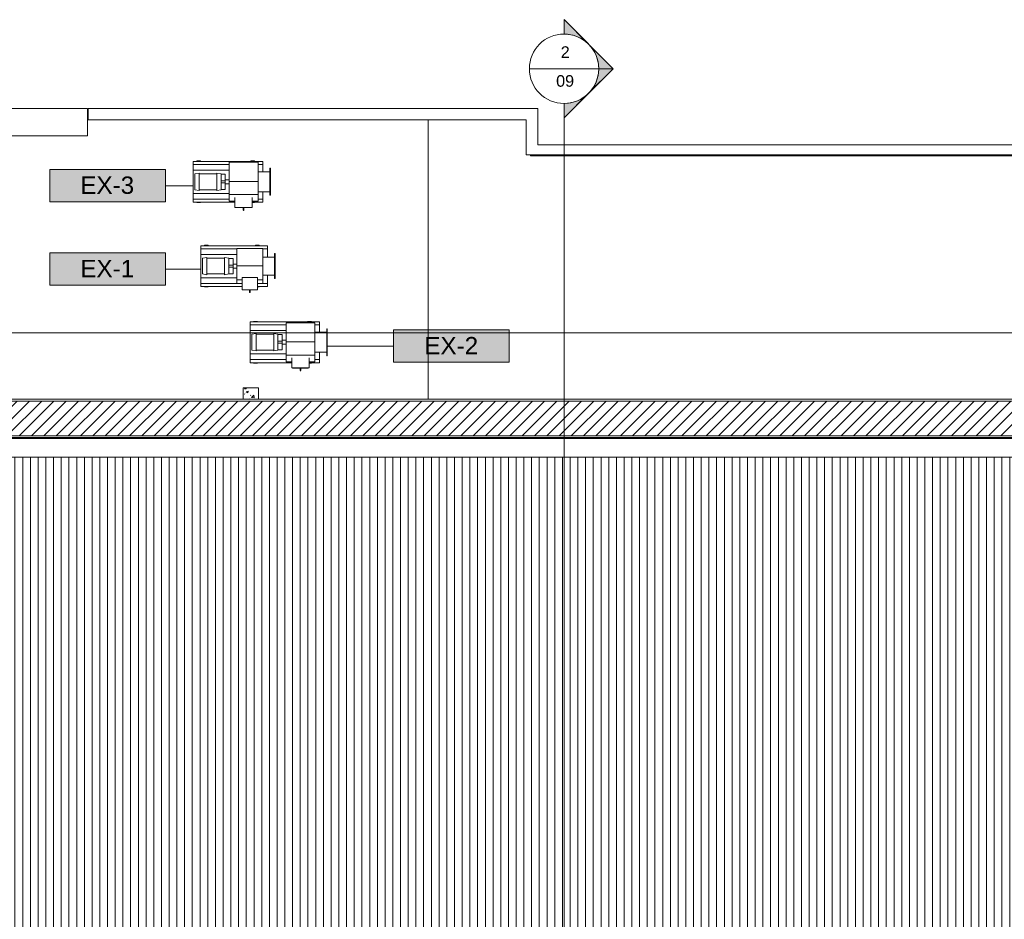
# Model space of a CAD drawing. Header units: metres. Extents: x 2.5 to 41.3, y -72.9 to -49.4.
# Tile 5 of 28: x 16 to 28.7, y -61.1 to -49.4. Entities that reach past the tile are written whole.
import ezdxf

# ---------------------------------------------------------------- set-up
doc = ezdxf.new("R2010")
doc.units = ezdxf.units.M
doc.linetypes.add('Oculto 1_5', pattern=[0.0022, 0.0015, -0.0007])
for name, color, linetype, lineweight in [('A-COLS', 7, 'Continuous', 18), ('A-DETL', 7, 'Oculto 1_5', 18), ('A-FLOR', 7, 'Continuous', 18), ('A-ROOF', 7, 'Continuous', 18), ('A-ROOF-PATT', 7, 'Continuous', 18), ('A-WALL', 7, 'Continuous', 18), ('A-WALL-PATT', 7, 'Continuous', 18), ('G-ANNO-SYMB', 7, 'Continuous', 9), ('I-WALL', 7, 'Continuous', 18), ('M-EQPM', 7, 'Continuous', 18), ('S-COLS', 7, 'Continuous', 18)]:
    doc.layers.add(name, color=color, linetype=linetype, lineweight=lineweight)
doc.layers.add('M-EQPM-IDEN', color=1, linetype='Continuous', lineweight=9, true_color=0xff0000)
doc.styles.add('Arial_2', font='arial.ttf', dxfattribs={"height": 0.15})
doc.styles.add('Arial_4', font='arial.ttf', dxfattribs={"height": 0.225})
pattern_1 = [(50, (21.555, -62.9), (0.546555, -0.047815), [0.05715, -0.62865]), (355, (21.555, -62.9), (-0.105728, 0.573166), [0.04572, -0.50292]), (100.451, (21.601, -62.904), (0.440828, 0.525349), [0.04857, -0.53427]), (46.184, (21.555, -62.748), (0.813237, -0.12613), [0.08573, -0.94298]), (96.636, (21.623, -62.758), (0.712212, 0.742287), [0.07286, -0.80141]), (351.184, (21.555, -62.748), (0.712217, 0.742274), [0.06858, -0.75438]), (21, (21.631, -62.786), (0.454846, -0.306795), [0.05715, -0.62865]), (326, (21.631, -62.786), (0.185405, 0.55256), [0.04572, -0.50292]), (71.451, (21.669, -62.811), (0.640251, 0.245763), [0.04857, -0.53427]), (37.5, (21.555, -62.9), (0.009261, 0.2536672), [0.02515, -0.47168, 0.02515, -0.48539, -0.50482]), (37.5, (21.555, -62.9), (0.009261, 0.2536672), [-1.007, 0.02515, -0.47968]), (7.5, (21.555, -62.9), (0.200456, 0.300546), [0.02515, -0.26594, 0.02515, -0.46025, -0.1924]), (7.5, (21.555, -62.9), (0.200456, 0.300546), [-0.77648, 0.02515, -0.16726]), (327.5, (21.385, -62.9), (0.4067682, -0.0171882), [0.02515, -0.16535, 0.02515, -0.56921, -0.78867]), (327.5, (21.385, -62.9), (0.4067682, -0.0171882), [-0.78486, 0.02515, -0.76352]), (317.5, (21.309, -62.9), (0.444383, 0.0762794), [0.02515, -0.2225, 0.02515, -0.36957, -0.56007]), (317.5, (21.309, -62.9), (0.444383, 0.0762794), [-0.64237, 0.02515, -0.53492])]

# ---------------------------------------------------------------- blocks, each defined once
blk = doc.blocks.new('Paredes 15 - Paredes 6-6874455-LAJE TÉCNICA - FRIGORÍFICA')
at = {"layer": 'A-WALL', "color": 253, "true_color": 0xaaaaaa}
for p, q in [((16.841, -50.573), (5, -50.573)), ((16.841, -50.928), (16.841, -50.573)), ((13.27, -50.928), (16.841, -50.928))]:
    blk.add_line(p, q, dxfattribs=at)
blk = doc.blocks.new('Telhados 1 - Telhados 1-7870884-LAJE TÉCNICA - FRIGORÍFICA')
at = {"layer": 'A-ROOF', "color": 253, "true_color": 0xaaaaaa}
blk.add_line((33.363, -54.852), (11.717, -54.852), dxfattribs=at)
blk = doc.blocks.new('4 GRE - ESCOLA DE CINEMA E AUDIOVISUAL CINE REX R07_rvt-1-LAJE TÉCNICA - FRIGORÍFICA')
at = {"layer": 'A-ROOF-PATT', "true_color": 0xd4d4d4}
h = blk.add_hatch(dxfattribs=at)
h.set_pattern_fill('FP_14', color=254, style=0, pattern_type=2)
h.set_pattern_definition([(270, (0, -0.45616), (0.1, 6e-18), [])])
h.paths.add_polyline_path([(25.13, -61.405), (34.462, -61.405), (34.462, -55.097), (34.659, -55.097), (34.659, -55.093), (11.756, -55.093), (11.756, -61.405), (22.271, -61.405)])
at = {"layer": 'A-WALL-PATT', "true_color": 0xd4d4d4}
h = blk.add_hatch(dxfattribs=at)
h.set_pattern_fill('FP_1', color=254, style=0, pattern_type=2)
h.set_pattern_definition(pattern_1)
h.paths.add_polyline_path([(5.517, -54.839), (5.52, -54.839), (5.52, -54.344), (34.667, -54.344), (34.667, -54.342), (5.517, -54.342), (5.517, -54.452)])
h = blk.add_hatch(dxfattribs=at)
h.set_pattern_fill('FP_2', color=254, style=0, pattern_type=2)
h.set_pattern_definition([(45, (21.555, -62.9), (-0.0795495, 0.0795495), [])])
h.paths.add_polyline_path([(34.659, -54.817), (34.659, -54.367), (5.542, -54.367), (5.542, -54.817), (11.434, -54.817), (11.434, -54.572), (11.534, -54.572), (11.534, -54.817), (33.709, -54.817)])
h = blk.add_hatch(dxfattribs=at)
h.set_pattern_fill('FP_1', color=254, style=0, pattern_type=2)
h.set_pattern_definition(pattern_1)
h.paths.add_polyline_path([(34.659, -54.842), (34.659, -54.839), (11.559, -54.839), (11.559, -54.842), (33.709, -54.842)])
h.paths.add_polyline_path([(11.409, -54.842), (11.409, -54.839), (5.517, -54.839), (5.517, -54.842), (10.833, -54.842)])
at = {"layer": 'S-COLS', "true_color": 0xaaaaaa}
h = blk.add_hatch(dxfattribs=at)
h.set_pattern_fill('FP_13', color=253, style=0, pattern_type=2)
h.set_pattern_definition([(50, (21.555, -62.9), (0.273274, -0.0239114), [0.02857, -0.31432]), (355, (21.555, -62.9), (-0.052863, 0.286588), [0.02286, -0.25146]), (100.451, (21.578, -62.902), (0.220418, 0.26268), [0.02429, -0.26714]), (46.184, (21.555, -62.824), (0.406619, -0.063057), [0.04286, -0.47149]), (96.636, (21.589, -62.829), (0.356107, 0.371139), [0.03643, -0.4007]), (351.184, (21.555, -62.824), (0.356108, 0.371137), [0.03429, -0.37719]), (21, (21.593, -62.843), (0.2274184, -0.153399), [0.02858, -0.31433]), (326, (21.593, -62.843), (0.092705, 0.276284), [0.02286, -0.25146]), (71.451, (21.612, -62.856), (0.320132, 0.122885), [0.02429, -0.26714]), (37.5, (21.555, -62.9), (0.0046375, 0.1268327), [0.00251, -0.2459, 0.00251, -0.25276, -0.25241]), (37.5, (21.555, -62.9), (0.0046375, 0.1268327), [-0.50368, 0.00251, -0.2499]), (7.5, (21.555, -62.9), (0.1002335, 0.1502687), [0.00251, -0.14303, 0.00251, -0.24018, -0.0962]), (7.5, (21.555, -62.9), (0.1002335, 0.1502687), [-0.38824, 0.00251, -0.09369]), (327.5, (21.47, -62.9), (0.2033841, -0.0085941), [0.00251, -0.09274, 0.00251, -0.29467, -0.39433]), (327.5, (21.47, -62.9), (0.2033841, -0.0085941), [-0.39243, 0.00251, -0.39182]), (317.5, (21.432, -62.9), (0.2221916, 0.0381397), [0.00251, -0.12131, 0.00251, -0.19484, -0.28003]), (317.5, (21.432, -62.9), (0.2221916, 0.0381397), [-0.32118, 0.00251, -0.27752])])
h.paths.add_polyline_path([(18.859, -54.342), (19.059, -54.342), (19.059, -54.197), (18.859, -54.197)])
at = {"layer": 'A-FLOR', "color": 253, "true_color": 0xaaaaaa}
for p, q in [((16.849, -50.722), (16.841, -50.722)), ((21.258, -54.342), (21.258, -50.722))]:
    blk.add_line(p, q, dxfattribs=at)
at = {"layer": 'A-ROOF', "color": 253, "true_color": 0xaaaaaa}
blk.add_line((34.659, -55.093), (11.756, -55.093), dxfattribs=at)
at = {"layer": 'A-WALL', "color": 253, "true_color": 0xaaaaaa}
for p, q in [((16.849, -50.572), (22.529, -50.572)), ((16.849, -50.722), (16.849, -50.572)), ((22.679, -50.572), (22.529, -50.572)), ((22.679, -50.572), (22.679, -51.045)), ((22.529, -50.722), (16.849, -50.722)), ((22.529, -51.175), (22.529, -50.722)), ((22.529, -51.175), (22.679, -51.175)), ((22.587, -51.175), (31.904, -51.175)), ((22.587, -51.185), (22.587, -51.175)), ((31.904, -51.185), (22.587, -51.185)), ((34.667, -54.342), (5.517, -54.342)), ((5.52, -54.344), (34.659, -54.344)), ((5.542, -54.367), (34.659, -54.367)), ((11.559, -54.817), (34.659, -54.817)), ((11.559, -54.839), (34.659, -54.839)), ((11.559, -54.842), (34.659, -54.842))]:
    blk.add_line(p, q, dxfattribs=at)
at = {"layer": 'I-WALL', "color": 253, "true_color": 0xaaaaaa}
for p, q in [((22.679, -51.045), (31.904, -51.045)), ((31.904, -51.175), (22.679, -51.175))]:
    blk.add_line(p, q, dxfattribs=at)
at = {"layer": 'S-COLS', "color": 253, "true_color": 0xaaaaaa}
for p, q in [((18.859, -54.197), (19.059, -54.197)), ((18.859, -54.342), (18.859, -54.197)), ((19.059, -54.197), (19.059, -54.342))]:
    blk.add_line(p, q, dxfattribs=at)
at = {"layer": 'A-ROOF', "color": 253, "lineweight": 18, "true_color": 0xaaaaaa}
blk.add_blockref('Telhados 1 - Telhados 1-7870884-LAJE TÉCNICA - FRIGORÍFICA', (0, 0), dxfattribs=at)
at = {"layer": 'A-WALL', "color": 253, "lineweight": 18, "true_color": 0xaaaaaa}
blk.add_blockref('Paredes 15 - Paredes 6-6874455-LAJE TÉCNICA - FRIGORÍFICA', (0, 0), dxfattribs=at)
blk = doc.blocks.new('Family - P13-298817-LAJE TÉCNICA - FRIGORÍFICA')
at = {"layer": 'A-COLS', "color": 253, "true_color": 0xaaaaaa}
for p, q in [((0.099, 0.15), (0.1, 0.15)), ((0.1, 0.15), (0.1, 0.005))]:
    blk.add_line(p, q, dxfattribs=at)
blk = doc.blocks.new('Family - P13-301664-LAJE TÉCNICA - FRIGORÍFICA')
at = {"layer": 'S-COLS', "color": 253, "true_color": 0xaaaaaa}
for p, q in [((0.099, 0.15), (0.1, 0.15)), ((0.1, 0.15), (0.1, 0.005))]:
    blk.add_line(p, q, dxfattribs=at)
blk = doc.blocks.new('Family - L303-300124-LAJE TÉCNICA - FRIGORÍFICA')
at = {"layer": 'A-FLOR', "color": 253, "true_color": 0xaaaaaa}
for p, q in [((1.099, 1.742), (1.1, 1.742)), ((1.1, 1.742), (1.1, -1.737))]:
    blk.add_line(p, q, dxfattribs=at)
blk = doc.blocks.new('ESTRUTURAL CINE REX _011_IFC-1-LAJE TÉCNICA - FRIGORÍFICA')
at = {"layer": 'A-COLS', "color": 253, "lineweight": 18, "true_color": 0xaaaaaa}
blk.add_blockref('Family - P13-301664-LAJE TÉCNICA - FRIGORÍFICA', (18.96, -54.347), dxfattribs=at)
at = {"layer": 'A-FLOR', "color": 253, "lineweight": 18, "true_color": 0xaaaaaa}
blk.add_blockref('Family - L303-300124-LAJE TÉCNICA - FRIGORÍFICA', (20.16, -52.604), dxfattribs=at)
at = {"layer": 'S-COLS', "color": 253, "lineweight": 18, "true_color": 0xaaaaaa}
blk.add_blockref('Family - P13-298817-LAJE TÉCNICA - FRIGORÍFICA', (18.96, -54.347), dxfattribs=at)
blk = doc.blocks.new('VENTILADOR Titan LSC e LSF 200 a 1250 - 250 LSC-V12-LAJE TÉCNICA - FRIGORÍFICA')
at = {"layer": 'A-DETL', "color": 1, "linetype": 'Continuous', "true_color": 0xff0000}
blk.add_line((0.365, 0.182), (0.365, 0.182), dxfattribs=at)
at = {"layer": 'A-DETL', "color": 1, "linetype": 'Continuous', "true_color": 0xff0000, "flags": 128}
for points in [[(0.365, 0.192), (0.365, 0.192), (0.365, 0.192)], [(0.365, 0.192), (0.365, 0.192), (0.365, 0.192), (0.365, 0.192), (0.365, 0.192), (0.365, 0.192), (0.365, 0.192)], [(0.365, 0.182), (0.365, 0.182), (0.365, 0.182), (0.365, 0.182), (0.365, 0.182), (0.365, 0.182)]]:
    blk.add_lwpolyline(points, dxfattribs=at)
at = {"layer": 'M-EQPM', "color": 1, "true_color": 0xff0000}
for p, q in [((-0.175, 0.535), (-0.175, 0.529)), ((0.175, 0.535), (-0.175, 0.535)), ((0.175, 0.529), (-0.175, 0.529)), ((-0.131, 0.529), (-0.131, 0.375)), ((0.131, 0.375), (0.131, 0.529)), ((0.175, 0.529), (0.175, 0.535)), ((-0.265, 0.435), (-0.225, 0.435)), ((-0.265, 0.435), (-0.265, -0.467)), ((-0.225, 0.435), (-0.131, 0.435)), ((-0.225, 0.435), (-0.225, 0.375)), ((0.131, 0.435), (0.225, 0.435)), ((0.225, 0.435), (0.265, 0.435)), ((0.225, 0.375), (0.225, 0.435)), ((0.265, 0.435), (0.265, 0.3)), ((-0.265, 0.33), (-0.27, 0.33)), ((-0.27, 0.33), (-0.27, 0.28)), ((-0.27, 0.28), (-0.265, 0.28)), ((-0.253, 0.375), (-0.003, 0.375)), ((-0.253, 0), (-0.253, 0.375)), ((-0.003, 0.375), (0.166, 0.375)), ((-0.003, 0), (-0.003, 0.375)), ((0.253, 0.375), (0.166, 0.375)), ((0.166, 0.375), (0.166, 0)), ((0.204, 0.3), (0.333, 0.3)), ((0.253, 0.3), (0.253, 0.375)), ((0.27, 0.33), (0.265, 0.33)), ((0.27, 0.3), (0.27, 0.33)), ((0.333, 0.075), (0.333, 0.3)), ((0.335, 0.289), (0.333, 0.289)), ((0.335, 0.286), (0.335, 0.289)), ((0.35, 0.192), (0.335, 0.192)), ((0.35, 0.192), (0.335, 0.192)), ((0.335, 0.182), (0.35, 0.182)), ((0.335, 0.182), (0.35, 0.182)), ((-0.003, 0), (-0.253, 0)), ((-0.225, 0), (-0.225, -0.467)), ((-0.15, -0.466), (-0.15, 0)), ((0.166, 0), (-0.003, 0)), ((0.15, -0.466), (0.15, 0)), ((0.166, 0), (0.253, 0)), ((0.333, 0.075), (0.204, 0.075)), ((0.225, -0.467), (0.225, 0)), ((0.253, 0), (0.253, 0.075)), ((0.265, 0.075), (0.265, -0.467)), ((0.333, 0.086), (0.335, 0.086)), ((0.335, 0.086), (0.335, 0.089)), ((-0.103, -0.104), (-0.113, -0.16)), ((0.102, -0.104), (-0.103, -0.104)), ((-0.1, -0.05), (-0.1, -0.104)), ((-0.1, -0.05), (-0.025, -0.05)), ((-0.025, 0), (-0.025, -0.05)), ((-0.025, -0.05), (-0.022, -0.05)), ((-0.022, -0.05), (0.025, -0.05)), ((-0.012, -0.05), (-0.012, -0.104)), ((0.012, -0.104), (0.012, -0.05)), ((0.025, -0.05), (0.025, 0)), ((0.025, -0.05), (0.1, -0.05)), ((0.1, -0.05), (0.1, -0.104)), ((0.112, -0.16), (0.102, -0.104)), ((0.112, -0.16), (-0.113, -0.16)), ((-0.103, -0.16), (-0.103, -0.388)), ((0.102, -0.388), (0.102, -0.16)), ((-0.265, -0.371), (-0.27, -0.371)), ((-0.27, -0.371), (-0.27, -0.421)), ((0.27, -0.371), (0.265, -0.371)), ((0.27, -0.421), (0.27, -0.371)), ((-0.27, -0.421), (-0.265, -0.421)), ((-0.225, -0.467), (-0.265, -0.467)), ((0.225, -0.467), (-0.225, -0.467)), ((0.15, -0.466), (-0.15, -0.466)), ((-0.113, -0.388), (-0.103, -0.444)), ((-0.113, -0.388), (0.112, -0.388)), ((-0.103, -0.444), (0.102, -0.444)), ((0.102, -0.444), (0.112, -0.388)), ((0.265, -0.467), (0.225, -0.467)), ((0.265, -0.421), (0.27, -0.421))]:
    blk.add_line(p, q, dxfattribs=at)
at = {"layer": 'M-EQPM', "color": 1, "true_color": 0xff0000, "flags": 128}
for points in [[(0.335, 0.289), (0.335, 0.286), (0.335, 0.277), (0.335, 0.263), (0.335, 0.245), (0.335, 0.223), (0.335, 0.2), (0.335, 0.175), (0.335, 0.152), (0.335, 0.13), (0.335, 0.112), (0.335, 0.098), (0.335, 0.089), (0.335, 0.086)], [(0.35, 0.192), (0.351, 0.192), (0.351, 0.192), (0.352, 0.192), (0.352, 0.192), (0.353, 0.192), (0.354, 0.192), (0.354, 0.192), (0.355, 0.192), (0.355, 0.192)], [(0.365, 0.192), (0.365, 0.192), (0.365, 0.192), (0.365, 0.192), (0.365, 0.192), (0.365, 0.192), (0.365, 0.192), (0.364, 0.192), (0.364, 0.192), (0.364, 0.192), (0.364, 0.192), (0.364, 0.192), (0.363, 0.192), (0.363, 0.192), (0.363, 0.192), (0.362, 0.192), (0.362, 0.192), (0.362, 0.192), (0.361, 0.192), (0.361, 0.192), (0.36, 0.192), (0.36, 0.192), (0.36, 0.192), (0.359, 0.192), (0.359, 0.192), (0.358, 0.192), (0.358, 0.192), (0.357, 0.192), (0.357, 0.192), (0.356, 0.192), (0.355, 0.192), (0.355, 0.192), (0.354, 0.192), (0.354, 0.192), (0.353, 0.192), (0.353, 0.192), (0.352, 0.192), (0.351, 0.192), (0.351, 0.192), (0.35, 0.192), (0.35, 0.192)], [(0.355, 0.182), (0.354, 0.182), (0.354, 0.182), (0.353, 0.182), (0.353, 0.182), (0.352, 0.182), (0.351, 0.182), (0.351, 0.182), (0.35, 0.182), (0.35, 0.182)], [(0.35, 0.182), (0.351, 0.182), (0.351, 0.182), (0.352, 0.182), (0.352, 0.182), (0.353, 0.182), (0.354, 0.182), (0.354, 0.182), (0.355, 0.182), (0.355, 0.182), (0.356, 0.182), (0.356, 0.182), (0.357, 0.182), (0.357, 0.182), (0.358, 0.182), (0.358, 0.182), (0.359, 0.182), (0.359, 0.182), (0.36, 0.182), (0.36, 0.182), (0.361, 0.182), (0.361, 0.182), (0.362, 0.182), (0.362, 0.182), (0.362, 0.182), (0.363, 0.182), (0.363, 0.182), (0.363, 0.182), (0.364, 0.182), (0.364, 0.182), (0.364, 0.182), (0.364, 0.182), (0.364, 0.182), (0.365, 0.182), (0.365, 0.182), (0.365, 0.182), (0.365, 0.182), (0.365, 0.182), (0.365, 0.182), (0.365, 0.182)], [(0.357, 0.192), (0.357, 0.192), (0.358, 0.192), (0.358, 0.192), (0.359, 0.192), (0.359, 0.192), (0.36, 0.192), (0.36, 0.192), (0.361, 0.192), (0.361, 0.192), (0.362, 0.192), (0.362, 0.192), (0.362, 0.192), (0.363, 0.192), (0.363, 0.192), (0.363, 0.192), (0.364, 0.192), (0.364, 0.192)], [(0.364, 0.182), (0.363, 0.182), (0.363, 0.182), (0.363, 0.182), (0.362, 0.182), (0.362, 0.182), (0.362, 0.182), (0.361, 0.182), (0.361, 0.182), (0.36, 0.182), (0.36, 0.182), (0.36, 0.182), (0.359, 0.182), (0.359, 0.182), (0.358, 0.182), (0.358, 0.182), (0.357, 0.182)], [(0.365, 0.192), (0.365, 0.192), (0.365, 0.192)], [(0.365, 0.192), (0.365, 0.192), (0.365, 0.192), (0.366, 0.192), (0.366, 0.192), (0.366, 0.192), (0.366, 0.192), (0.366, 0.192), (0.367, 0.192), (0.367, 0.192), (0.367, 0.192), (0.367, 0.192), (0.367, 0.192), (0.367, 0.192)], [(0.368, 0.183), (0.367, 0.183), (0.367, 0.183), (0.367, 0.183), (0.367, 0.183), (0.367, 0.183), (0.366, 0.183), (0.366, 0.183), (0.366, 0.183), (0.366, 0.183), (0.366, 0.183), (0.365, 0.183), (0.365, 0.182), (0.365, 0.182), (0.365, 0.182)], [(0.365, 0.182), (0.365, 0.182), (0.365, 0.182)], [(0.369, 0.191), (0.369, 0.191), (0.369, 0.191), (0.369, 0.19), (0.369, 0.19), (0.369, 0.19), (0.369, 0.19), (0.37, 0.19), (0.37, 0.189), (0.37, 0.189), (0.37, 0.189), (0.37, 0.189), (0.37, 0.189), (0.37, 0.189), (0.37, 0.188), (0.37, 0.188), (0.37, 0.188), (0.37, 0.188), (0.37, 0.188), (0.37, 0.187)], [(0.37, 0.187), (0.37, 0.187), (0.37, 0.187), (0.37, 0.187), (0.37, 0.187), (0.37, 0.187), (0.37, 0.186), (0.37, 0.186), (0.37, 0.186), (0.37, 0.186), (0.37, 0.186), (0.37, 0.185), (0.369, 0.185), (0.369, 0.185), (0.369, 0.185), (0.369, 0.185), (0.369, 0.185), (0.369, 0.184), (0.369, 0.184)]]:
    blk.add_lwpolyline(points, dxfattribs=at)
blk = doc.blocks.new('VENTILADOR Titan LSC e LSF 200 a 1250 - 224 LSC-V13-LAJE TÉCNICA - FRIGORÍFICA')
at = {"layer": 'A-DETL', "color": 1, "linetype": 'Continuous', "true_color": 0xff0000}
blk.add_line((0.339, 0.162), (0.339, 0.162), dxfattribs=at)
at = {"layer": 'A-DETL', "color": 1, "linetype": 'Continuous', "true_color": 0xff0000, "flags": 128}
for points in [[(0.339, 0.172), (0.339, 0.172), (0.339, 0.172)], [(0.339, 0.172), (0.339, 0.172), (0.339, 0.172), (0.339, 0.172), (0.339, 0.172), (0.339, 0.172), (0.339, 0.172)], [(0.339, 0.162), (0.339, 0.162), (0.339, 0.162), (0.339, 0.162), (0.339, 0.162), (0.339, 0.162)]]:
    blk.add_lwpolyline(points, dxfattribs=at)
at = {"layer": 'M-EQPM', "color": 1, "true_color": 0xff0000}
for p, q in [((-0.265, 0.395), (-0.225, 0.395)), ((-0.265, 0.395), (-0.265, -0.467)), ((-0.225, 0.395), (-0.118, 0.395)), ((-0.225, 0.395), (-0.225, 0.335)), ((-0.162, 0.495), (-0.162, 0.489)), ((0.162, 0.495), (-0.162, 0.495)), ((0.162, 0.489), (-0.162, 0.489)), ((-0.118, 0.489), (-0.118, 0.335)), ((0.118, 0.335), (0.118, 0.489)), ((0.118, 0.395), (0.225, 0.395)), ((0.162, 0.489), (0.162, 0.495)), ((0.225, 0.395), (0.265, 0.395)), ((0.225, 0.335), (0.225, 0.395)), ((0.265, 0.395), (0.265, 0.268)), ((-0.265, 0.29), (-0.27, 0.29)), ((-0.27, 0.29), (-0.27, 0.24)), ((-0.227, 0.335), (-0.003, 0.335)), ((-0.227, 0), (-0.227, 0.335)), ((-0.003, 0.335), (0.176, 0.335)), ((-0.003, 0), (-0.003, 0.335)), ((0.148, 0.268), (0.307, 0.268)), ((0.148, 0.268), (0.148, 0.067)), ((0.227, 0.335), (0.176, 0.335)), ((0.176, 0.335), (0.176, 0.268)), ((0.227, 0.268), (0.227, 0.335)), ((0.27, 0.29), (0.265, 0.29)), ((0.27, 0.268), (0.27, 0.29)), ((0.309, 0.258), (0.307, 0.258)), ((0.307, 0.067), (0.307, 0.268)), ((0.309, 0.258), (0.309, 0.258)), ((-0.27, 0.24), (-0.265, 0.24)), ((0.324, 0.172), (0.309, 0.172)), ((0.324, 0.172), (0.309, 0.172)), ((0.309, 0.162), (0.324, 0.162)), ((0.309, 0.162), (0.324, 0.162)), ((-0.003, 0), (-0.227, 0)), ((-0.15, -0.466), (-0.15, 0)), ((0.176, 0), (-0.003, 0)), ((0.307, 0.067), (0.148, 0.067)), ((0.15, -0.466), (0.15, 0)), ((0.176, 0.067), (0.176, 0)), ((0.176, 0), (0.227, 0)), ((0.225, -0.467), (0.225, 0)), ((0.227, 0), (0.227, 0.067)), ((0.265, 0.067), (0.265, -0.467)), ((0.307, 0.077), (0.309, 0.077)), ((0.309, 0.077), (0.309, 0.077)), ((-0.225, 0), (-0.225, -0.467)), ((-0.103, -0.104), (-0.113, -0.16)), ((0.102, -0.104), (-0.103, -0.104)), ((-0.1, -0.05), (-0.1, -0.104)), ((-0.1, -0.05), (-0.025, -0.05)), ((-0.025, 0), (-0.025, -0.05)), ((-0.025, -0.05), (-0.022, -0.05)), ((-0.022, -0.05), (0.025, -0.05)), ((-0.012, -0.05), (-0.012, -0.104)), ((0.012, -0.104), (0.012, -0.05)), ((0.025, -0.05), (0.025, 0)), ((0.025, -0.05), (0.1, -0.05)), ((0.1, -0.05), (0.1, -0.104)), ((0.112, -0.16), (0.102, -0.104)), ((0.112, -0.16), (-0.113, -0.16)), ((-0.103, -0.16), (-0.103, -0.388)), ((0.102, -0.388), (0.102, -0.16)), ((-0.265, -0.371), (-0.27, -0.371)), ((-0.27, -0.371), (-0.27, -0.421)), ((0.27, -0.371), (0.265, -0.371)), ((0.27, -0.421), (0.27, -0.371)), ((-0.27, -0.421), (-0.265, -0.421)), ((-0.225, -0.467), (-0.265, -0.467)), ((0.225, -0.467), (-0.225, -0.467)), ((0.15, -0.466), (-0.15, -0.466)), ((-0.113, -0.388), (-0.103, -0.444)), ((-0.113, -0.388), (0.112, -0.388)), ((-0.103, -0.444), (0.102, -0.444)), ((0.102, -0.444), (0.112, -0.388)), ((0.265, -0.467), (0.225, -0.467)), ((0.265, -0.421), (0.27, -0.421))]:
    blk.add_line(p, q, dxfattribs=at)
at = {"layer": 'M-EQPM', "color": 1, "true_color": 0xff0000, "flags": 128}
for points in [[(0.309, 0.258), (0.309, 0.255), (0.309, 0.248), (0.309, 0.235), (0.309, 0.219), (0.309, 0.2), (0.309, 0.178), (0.309, 0.157), (0.309, 0.135), (0.309, 0.116), (0.309, 0.1), (0.309, 0.087), (0.309, 0.08), (0.309, 0.077)], [(0.324, 0.172), (0.325, 0.172), (0.326, 0.172), (0.326, 0.172), (0.327, 0.172), (0.327, 0.172), (0.328, 0.172), (0.329, 0.172), (0.329, 0.172), (0.33, 0.172)], [(0.339, 0.172), (0.339, 0.172), (0.339, 0.172), (0.339, 0.172), (0.339, 0.172), (0.339, 0.172), (0.339, 0.172), (0.339, 0.172), (0.339, 0.172), (0.339, 0.172), (0.338, 0.172), (0.338, 0.172), (0.338, 0.172), (0.338, 0.172), (0.337, 0.172), (0.337, 0.172), (0.337, 0.172), (0.336, 0.172), (0.336, 0.172), (0.335, 0.172), (0.335, 0.172), (0.335, 0.172), (0.334, 0.172), (0.334, 0.172), (0.333, 0.172), (0.333, 0.172), (0.332, 0.172), (0.332, 0.172), (0.331, 0.172), (0.33, 0.172), (0.33, 0.172), (0.329, 0.172), (0.329, 0.172), (0.328, 0.172), (0.328, 0.172), (0.327, 0.172), (0.326, 0.172), (0.326, 0.172), (0.325, 0.172), (0.325, 0.172), (0.324, 0.172)], [(0.329, 0.162), (0.329, 0.162), (0.328, 0.162), (0.328, 0.162), (0.327, 0.162), (0.326, 0.162), (0.326, 0.162), (0.325, 0.162), (0.325, 0.162), (0.324, 0.162)], [(0.324, 0.162), (0.325, 0.162), (0.326, 0.162), (0.326, 0.162), (0.327, 0.162), (0.327, 0.162), (0.328, 0.162), (0.329, 0.162), (0.329, 0.162), (0.33, 0.162), (0.33, 0.162), (0.331, 0.162), (0.331, 0.162), (0.332, 0.162), (0.332, 0.162), (0.333, 0.162), (0.333, 0.162), (0.334, 0.162), (0.334, 0.162), (0.335, 0.162), (0.335, 0.162), (0.336, 0.162), (0.336, 0.162), (0.336, 0.162), (0.337, 0.162), (0.337, 0.162), (0.337, 0.162), (0.338, 0.162), (0.338, 0.162), (0.338, 0.162), (0.338, 0.162), (0.339, 0.162), (0.339, 0.162), (0.339, 0.162), (0.339, 0.162), (0.339, 0.162), (0.339, 0.162), (0.339, 0.162), (0.339, 0.162), (0.339, 0.162)], [(0.331, 0.172), (0.332, 0.172), (0.332, 0.172), (0.333, 0.172), (0.333, 0.172), (0.334, 0.172), (0.334, 0.172), (0.335, 0.172), (0.335, 0.172), (0.336, 0.172), (0.336, 0.172), (0.336, 0.172), (0.337, 0.172), (0.337, 0.172), (0.337, 0.172), (0.338, 0.172), (0.338, 0.172), (0.338, 0.172)], [(0.338, 0.162), (0.338, 0.162), (0.338, 0.162), (0.337, 0.162), (0.337, 0.162), (0.337, 0.162), (0.336, 0.162), (0.336, 0.162), (0.335, 0.162), (0.335, 0.162), (0.335, 0.162), (0.334, 0.162), (0.334, 0.162), (0.333, 0.162), (0.333, 0.162), (0.332, 0.162), (0.332, 0.162)], [(0.339, 0.172), (0.339, 0.172), (0.339, 0.172)], [(0.339, 0.172), (0.34, 0.172), (0.34, 0.172), (0.34, 0.172), (0.34, 0.172), (0.34, 0.172), (0.341, 0.172), (0.341, 0.172), (0.341, 0.172), (0.341, 0.172), (0.341, 0.172), (0.342, 0.172), (0.342, 0.172), (0.342, 0.172)], [(0.342, 0.163), (0.342, 0.163), (0.342, 0.163), (0.341, 0.163), (0.341, 0.163), (0.341, 0.163), (0.341, 0.163), (0.341, 0.163), (0.341, 0.163), (0.34, 0.163), (0.34, 0.163), (0.34, 0.163), (0.34, 0.162), (0.34, 0.162), (0.339, 0.162)], [(0.339, 0.162), (0.339, 0.162), (0.339, 0.162)], [(0.343, 0.171), (0.343, 0.171), (0.343, 0.171), (0.344, 0.17), (0.344, 0.17), (0.344, 0.17), (0.344, 0.17), (0.344, 0.17), (0.344, 0.169), (0.344, 0.169), (0.344, 0.169), (0.344, 0.169), (0.344, 0.169), (0.344, 0.169), (0.344, 0.168), (0.344, 0.168), (0.344, 0.168), (0.344, 0.168), (0.344, 0.168), (0.344, 0.167)], [(0.344, 0.167), (0.344, 0.167), (0.344, 0.167), (0.344, 0.167), (0.344, 0.167), (0.344, 0.167), (0.344, 0.166), (0.344, 0.166), (0.344, 0.166), (0.344, 0.166), (0.344, 0.166), (0.344, 0.165), (0.344, 0.165), (0.344, 0.165), (0.344, 0.165), (0.344, 0.165), (0.344, 0.165), (0.343, 0.164), (0.343, 0.164)]]:
    blk.add_lwpolyline(points, dxfattribs=at)
blk = doc.blocks.new('Corte - M_Cabeça do corte - Preenchido-1049-LAJE TÉCNICA - FRIGORÍFICA')
at = {"layer": 'G-ANNO-SYMB'}
h = blk.add_hatch(color=256, dxfattribs=at)
edge = h.paths.add_edge_path()
edge.add_line((-0.006, 0.00849), (-0.006, 0.006))
edge.add_arc((-0.006, 0), 0.006, 90, 135)
edge.add_line((-0.01024, 0.00424), (-0.006, 0.00849))
h = blk.add_hatch(color=256, dxfattribs=at)
edge = h.paths.add_edge_path()
edge.add_line((-0.006, 0.00849), (-0.00176, 0.00424))
edge.add_arc((-0.006, 0), 0.006, 45, 90)
edge.add_line((-0.006, 0.006), (-0.006, 0.00849))
h = blk.add_hatch(color=256, dxfattribs=at)
edge = h.paths.add_edge_path()
edge.add_line((-0.01449, 0), (-0.01024, 0.00424))
edge.add_arc((-0.006, 0), 0.006, 135, 180)
edge.add_line((-0.012, 0), (-0.01449, 0))
h = blk.add_hatch(color=256, dxfattribs=at)
edge = h.paths.add_edge_path()
edge.add_line((0.00249, 0), (0, 0))
edge.add_arc((-0.006, 0), 0.006, 360, 405)
edge.add_line((-0.00176, 0.00424), (0.00249, 0))
for p, q in [((-0.006, 0.00849), (-0.01449, 0)), ((-0.006, 0.00849), (-0.01024, 0.00424)), ((-0.006, 0.00849), (0.00249, 0)), ((-0.006, 0.006), (-0.006, 0.00849)), ((-0.006, 0.00849), (-0.006, 0.006)), ((-0.00176, 0.00424), (-0.006, 0.00849)), ((-0.01024, 0.00424), (-0.01449, 0)), ((0.00249, 0), (-0.00176, 0.00424)), ((-0.01449, 0), (-0.012, 0)), ((0, 0), (0.00249, 0)), ((-0.012, 0), (-0.01449, 0)), ((0, 0), (0.00249, 0))]:
    blk.add_line(p, q, dxfattribs=at)
for start, end in [(360, 180), (90, 135), (45, 90), (135, 180), (360, 45), (180, 360)]:
    blk.add_arc((-0.006, 0), 0.006, start, end, dxfattribs=at)
blk = doc.blocks.new('M_Identificador de equipamento mecânico_BTS - Em caixas-817025-LAJE TÉCNICA - FRIGORÍFICA')
at = {"layer": 'M-EQPM-IDEN', "true_color": 0xf5f5f5}
blk.add_hatch(color=7, dxfattribs=at).paths.add_polyline_path([(0.01, 0.0028), (0.01, -0.0028), (-0.01, -0.0028), (-0.01, 0.0028)])
at = {"layer": 'M-EQPM-IDEN'}
for p, q in [((0.01, 0.0028), (-0.01, 0.0028)), ((-0.01, 0.0028), (-0.01, -0.0028)), ((-0.01, 0.0028), (0.01, 0.0028)), ((-0.01, -0.0028), (-0.01, 0.0028)), ((0.01, -0.0028), (0.01, 0.0028)), ((0.01, 0.0028), (0.01, -0.0028)), ((-0.01, -0.0028), (0.01, -0.0028)), ((0.01, -0.0028), (-0.01, -0.0028))]:
    blk.add_line(p, q, dxfattribs=at)

msp = doc.modelspace()

# ---------------------------------------------------------------- linework, layer by layer
at = {"layer": 'G-ANNO-SYMB'}
for p, q in [((22.571, -50.058), (23.471, -50.058)), ((23.021, -50.508), (23.021, -72.601)), ((3.576, -53.482), (41.177, -53.482))]:
    msp.add_line(p, q, dxfattribs=at)
at = {"layer": 'M-EQPM-IDEN'}
for p, q in [((18.211, -51.574), (17.85, -51.574)), ((18.311, -52.655), (17.85, -52.655)), ((19.95, -53.654), (20.811, -53.654))]:
    msp.add_line(p, q, dxfattribs=at)

# ---------------------------------------------------------------- block references
at = {"lineweight": 5}
for name in ['4 GRE - ESCOLA DE CINEMA E AUDIOVISUAL CINE REX R07_rvt-1-LAJE TÉCNICA - FRIGORÍFICA', 'ESTRUTURAL CINE REX _011_IFC-1-LAJE TÉCNICA - FRIGORÍFICA']:
    msp.add_blockref(name, (0, 0), dxfattribs=at)
at = {"layer": 'A-DETL', "color": 1, "linetype": 'Continuous', "true_color": 0xff0000}
for name, p, rotation in [('VENTILADOR Titan LSC e LSF 200 a 1250 - 250 LSC-V12-LAJE TÉCNICA - FRIGORÍFICA', (18.678, -51.524), 269.9999999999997), ('VENTILADOR Titan LSC e LSF 200 a 1250 - 224 LSC-V13-LAJE TÉCNICA - FRIGORÍFICA', (18.778, -52.617), 269.9999999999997), ('VENTILADOR Titan LSC e LSF 200 a 1250 - 250 LSC-V12-LAJE TÉCNICA - FRIGORÍFICA', (19.415, -53.604), 269.9999999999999)]:
    msp.add_blockref(name, p, dxfattribs=dict(at, rotation=rotation))
at = {"layer": 'G-ANNO-SYMB', "xscale": 74.99999999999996, "yscale": 74.99999999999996, "zscale": 74.99999999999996, "rotation": 269.9999999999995}
msp.add_blockref('Corte - M_Cabeça do corte - Preenchido-1049-LAJE TÉCNICA - FRIGORÍFICA', (23.021, -50.508), dxfattribs=at)
at = {"layer": 'M-EQPM-IDEN', "xscale": 74.99999999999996, "yscale": 74.99999999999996, "zscale": 74.99999999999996}
for p in [(17.1, -51.574), (17.1, -52.655), (21.561, -53.654)]:
    msp.add_blockref('M_Identificador de equipamento mecânico_BTS - Em caixas-817025-LAJE TÉCNICA - FRIGORÍFICA', p, dxfattribs=at)

# ---------------------------------------------------------------- texts
at = {"layer": 'G-ANNO-SYMB', "char_height": 0.15, "attachment_point": 1, "style": 'Arial_2'}
for s, insert, width in [('2', (22.978, -49.767), 0.1443), ('09', (22.918, -50.141), 0.28861)]:
    msp.add_mtext(s, dxfattribs=dict(at, insert=insert, width=width))
at = {"layer": 'M-EQPM-IDEN', "color": 7, "char_height": 0.225, "width": 0.84778, "attachment_point": 1, "style": 'Arial_4'}
for s, insert in [('EX-3', (16.747, -51.455)), ('EX-1', (16.747, -52.536)), ('EX-2', (21.208, -53.536))]:
    msp.add_mtext(s, dxfattribs=dict(at, insert=insert))

doc.saveas('drawing.dxf')
